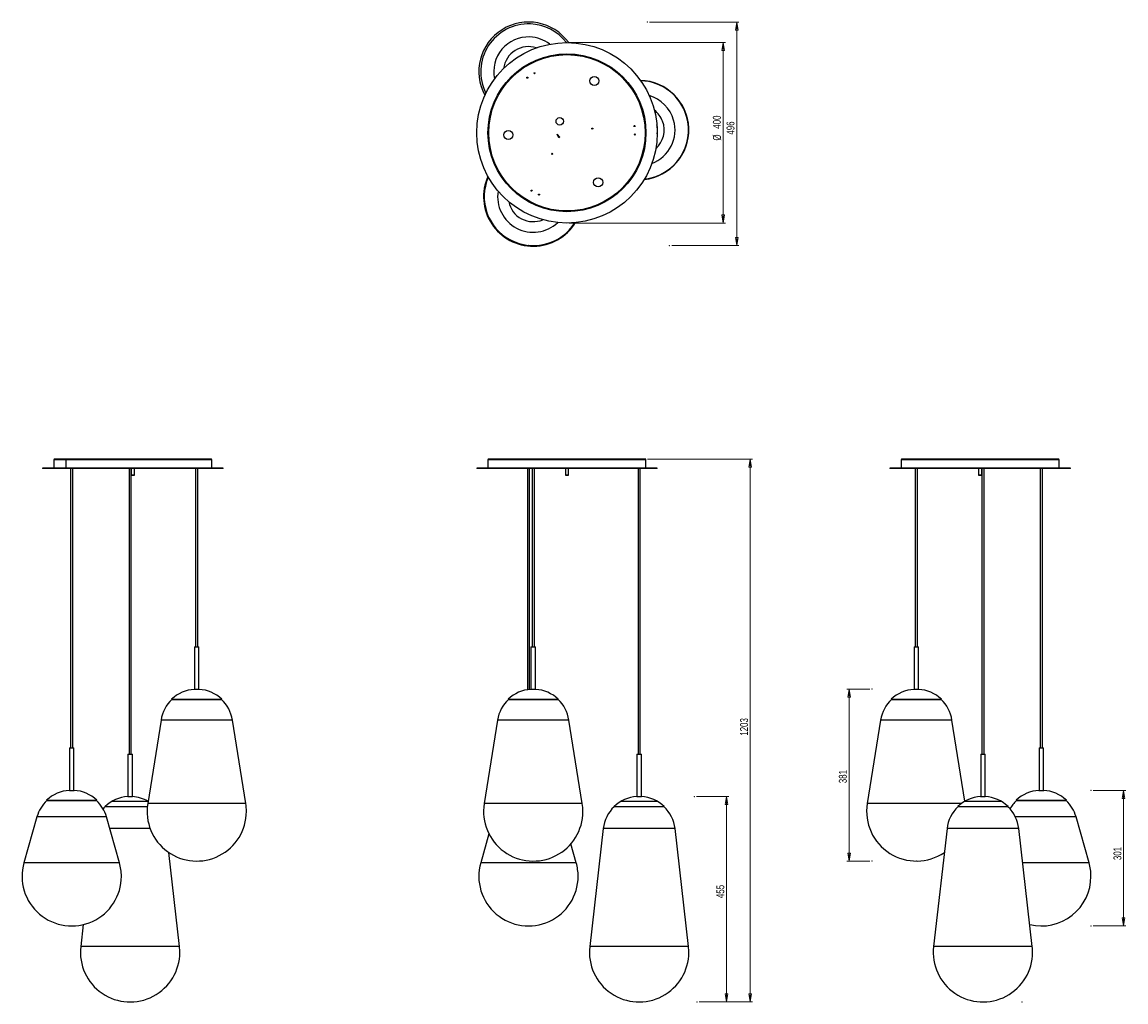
# Model space of a CAD drawing. Header units: millimetres. Extents: x 440 to 929, y 257 to 691.
import ezdxf

# ---------------------------------------------------------------- set-up
doc = ezdxf.new("R2010")
doc.units = ezdxf.units.MM
doc.header["$PDSIZE"] = -1
doc.styles.add('SLDTEXTSTYLE0', font='TXT', dxfattribs={"width": 0.75})
doc.dimstyles.new('SLDDIMSTYLE0', dxfattribs={"dimtxt": 3.5, "dimasz": 3.556, "dimexe": 0, "dimexo": 0.0625, "dimgap": 0.875, "dimtad": 1, "dimdec": 0, "dimlfac": 5, "dimrnd": 1e-09, "dimzin": 12, "dimdsep": 46, "dimtxsty": 'SLDTEXTSTYLE0', "dimblk1": 'CLOSED', "dimblk2": 'CLOSED', "dimsah": 1, "dimcen": 0.09, "dimadec": 0, "dimazin": 3, "dimtfac": 1, "dimtofl": 0, "dimtmove": 0, "dimatfit": 3, "dimldrblk": 'CLOSED', "dimfxl": 0, "dimfrac": 2, "dimtolj": 1, "dimtzin": 12, "dimarcsym": 0})
doc.dimstyles.new('SLDDIMSTYLE1', dxfattribs={"dimtxt": 3.5, "dimasz": 3.556, "dimexe": 0, "dimexo": 0.0625, "dimgap": 0.875, "dimtad": 1, "dimdec": 0, "dimlfac": 5, "dimrnd": 1e-09, "dimzin": 12, "dimdsep": 46, "dimtxsty": 'SLDTEXTSTYLE0', "dimblk1": 'CLOSED', "dimblk2": 'CLOSED', "dimsah": 1, "dimcen": 0.09, "dimadec": 0, "dimazin": 3, "dimtfac": 1, "dimtdec": 0, "dimtofl": 0, "dimtmove": 0, "dimatfit": 3, "dimldrblk": 'CLOSED', "dimfxl": 0, "dimfrac": 2, "dimtolj": 1, "dimtzin": 12, "dimarcsym": 0})

# ---------------------------------------------------------------- blocks, each defined once
blk = doc.blocks.new('_Closed')
at = {"color": 0, "linetype": 'ByBlock', "lineweight": -2}
for p, q in [((-1, 0.166667), (0, 0)), ((-1, 0.166667), (-1, -0.166667)), ((0, 0), (-1, -0.166667)), ((0, 0), (-1, 0))]:
    blk.add_line(p, q, dxfattribs=at)
blk = doc.blocks.new('_D')
at = {"color": 7, "linetype": 'Continuous', "lineweight": 0}
for p, q in [((717.15, 497.52), (763.72, 497.52)), ((762.72, 256.85), (762.72, 497.52)), ((740.13, 256.85), (763.72, 256.85))]:
    blk.add_line(p, q, dxfattribs=at)
at = {"color": 7, "linetype": 'Continuous', "lineweight": 18, "xscale": 3.556, "yscale": 3.556}
for p, rotation in [((762.72, 497.52), 90.0000000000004), ((762.72, 256.85), 270.0000000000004)]:
    blk.add_blockref('_Closed', p, dxfattribs=dict(at, rotation=rotation))
at = {"color": 7, "linetype": 'Continuous', "lineweight": 18, "insert": (758.21, 374.87), "char_height": 3.5, "attachment_point": 1, "rotation": 90, "style": 'SLDTEXTSTYLE0'}
blk.add_mtext('1203', dxfattribs=at)
blk = doc.blocks.new('_D_1')
at = {"color": 7, "linetype": 'Continuous', "lineweight": 0}
for p, q in [((738.95, 347.87), (753.21, 347.87)), ((752.21, 256.85), (752.21, 347.87)), ((740.13, 256.85), (753.21, 256.85))]:
    blk.add_line(p, q, dxfattribs=at)
at = {"color": 7, "linetype": 'Continuous', "lineweight": 18, "xscale": 3.556, "yscale": 3.556}
for p, rotation in [((752.21, 347.87), 90.0000000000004), ((752.21, 256.85), 270.0000000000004)]:
    blk.add_blockref('_Closed', p, dxfattribs=dict(at, rotation=rotation))
at = {"color": 7, "linetype": 'Continuous', "lineweight": 18, "insert": (747.7, 302.87), "char_height": 3.5, "attachment_point": 1, "rotation": 90, "style": 'SLDTEXTSTYLE0'}
blk.add_mtext('455', dxfattribs=at)
blk = doc.blocks.new('_D_2')
at = {"color": 7, "linetype": 'Continuous', "lineweight": 0}
for p, q in [((718.09, 691.26), (757.72, 691.26)), ((756.72, 691.26), (756.72, 592.15)), ((727.93, 592.15), (757.72, 592.15))]:
    blk.add_line(p, q, dxfattribs=at)
at = {"color": 7, "linetype": 'Continuous', "lineweight": 18, "xscale": 3.556, "yscale": 3.556}
for p, rotation in [((756.72, 691.26), 90.0000000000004), ((756.72, 592.15), 270.0000000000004)]:
    blk.add_blockref('_Closed', p, dxfattribs=dict(at, rotation=rotation))
at = {"color": 7, "linetype": 'Continuous', "lineweight": 18, "insert": (752.21, 641.35), "char_height": 3.5, "attachment_point": 1, "rotation": 90, "style": 'SLDTEXTSTYLE0'}
blk.add_mtext('496', dxfattribs=at)
blk = doc.blocks.new('_D_3')
at = {"color": 7, "linetype": 'Continuous', "lineweight": 0}
for p, q in [((682.51, 682.17), (751.72, 682.17)), ((750.72, 682.17), (750.72, 602.17)), ((682.51, 602.17), (751.72, 602.17))]:
    blk.add_line(p, q, dxfattribs=at)
at = {"color": 7, "linetype": 'Continuous', "lineweight": 18, "xscale": 3.556, "yscale": 3.556}
for p, rotation in [((750.72, 682.17, -34.41), 90.0000000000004), ((750.72, 602.17, -34.41), 270.0000000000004)]:
    blk.add_blockref('_Closed', p, dxfattribs=dict(at, rotation=rotation))
at = {"color": 7, "linetype": 'Continuous', "lineweight": 18, "char_height": 3.5, "attachment_point": 1, "rotation": 90, "style": 'SLDTEXTSTYLE0'}
for s, insert in [('400', (746.16, 643.98)), ('%%c', (746.21, 638.71))]:
    blk.add_mtext(s, dxfattribs=dict(at, insert=insert))
blk = doc.blocks.new('_D_4')
at = {"color": 7, "linetype": 'Continuous', "lineweight": 0}
for p, q in [((914.67, 350.66), (929.15, 350.66)), ((928.15, 350.66), (928.15, 290.53)), ((914.67, 290.53), (929.15, 290.53))]:
    blk.add_line(p, q, dxfattribs=at)
at = {"color": 7, "linetype": 'Continuous', "lineweight": 18, "xscale": 3.556, "yscale": 3.556}
for p, rotation in [((928.15, 350.66), 90.0000000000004), ((928.15, 290.53), 270.0000000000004)]:
    blk.add_blockref('_Closed', p, dxfattribs=dict(at, rotation=rotation))
at = {"color": 7, "linetype": 'Continuous', "lineweight": 18, "insert": (923.64, 319.74), "char_height": 3.5, "attachment_point": 1, "rotation": 90, "style": 'SLDTEXTSTYLE0'}
blk.add_mtext('301', dxfattribs=at)
blk = doc.blocks.new('_D_5')
at = {"color": 7, "linetype": 'Continuous', "lineweight": 0}
for p, q in [((815.67, 395.57), (805.48, 395.57)), ((806.48, 395.57), (806.48, 319.31)), ((815.67, 319.31), (805.48, 319.31))]:
    blk.add_line(p, q, dxfattribs=at)
at = {"color": 7, "linetype": 'Continuous', "lineweight": 18, "xscale": 3.556, "yscale": 3.556}
for p, rotation in [((806.48, 395.57), 90.0000000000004), ((806.48, 319.31), 270.0000000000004)]:
    blk.add_blockref('_Closed', p, dxfattribs=dict(at, rotation=rotation))
at = {"color": 7, "linetype": 'Continuous', "lineweight": 18, "insert": (801.97, 353.82), "char_height": 3.5, "attachment_point": 1, "rotation": 90, "style": 'SLDTEXTSTYLE0'}
blk.add_mtext('381', dxfattribs=at)

msp = doc.modelspace()

# ---------------------------------------------------------------- linework, layer by layer
at = {"color": 7, "linetype": 'Continuous', "lineweight": 25}
for p, q in [((663.08, 671.51), (662.89, 671.81)), ((677.92, 639.92), (677.16, 641.57)), ((677.16, 641.57), (678.32, 640.17)), ((678.32, 640.17), (677.92, 639.92)), ((454.18, 497.16), (454.18, 493.52)), ((459.85, 497.52), (454.54, 497.52)), ((459.54, 497.16), (459.54, 493.52)), ((523.82, 497.52), (459.85, 497.52)), ((524.18, 493.52), (524.18, 497.16)), ((646.51, 497.16), (646.51, 493.52)), ((716.15, 497.52), (646.87, 497.52)), ((716.51, 493.52), (716.51, 497.16)), ((829.59, 497.16), (829.59, 493.52)), ((899.23, 497.52), (829.95, 497.52)), ((899.59, 493.52), (899.59, 497.16)), ((449.18, 493.52), (449.18, 493.36)), ((529.18, 493.52), (449.18, 493.52)), ((529.18, 493.36), (449.18, 493.36)), ((461.61, 493.36), (461.61, 369.45)), ((462.59, 369.45), (462.59, 493.36)), ((487.48, 493.36), (487.48, 366.66)), ((488.46, 366.66), (488.46, 493.36)), ((488.48, 493.36), (488.48, 490.4)), ((488.48, 490.4), (488.52, 490.36)), ((488.48, 490.4), (489.88, 490.4)), ((489.84, 490.36), (488.52, 490.36)), ((489.84, 490.36), (489.88, 490.4)), ((489.88, 490.4), (489.88, 493.36)), ((516.99, 493.36), (516.99, 414.23)), ((517.97, 414.23), (517.97, 493.36)), ((529.18, 493.36), (529.18, 493.52)), ((641.51, 493.52), (641.51, 493.36)), ((721.51, 493.52), (641.51, 493.52)), ((721.51, 493.36), (641.51, 493.36)), ((663.97, 493.36), (663.97, 395.26)), ((664.95, 395.39), (664.95, 493.36)), ((666.08, 493.36), (666.08, 414.23)), ((667.06, 414.23), (667.06, 493.36)), ((680.81, 493.36), (680.81, 490.4)), ((680.81, 490.4), (680.85, 490.36)), ((680.81, 490.4), (682.21, 490.4)), ((682.17, 490.36), (680.85, 490.36)), ((682.17, 490.36), (682.21, 490.4)), ((682.21, 490.4), (682.21, 493.36)), ((712.99, 493.36), (712.99, 366.66)), ((713.97, 366.66), (713.97, 493.36)), ((721.51, 493.36), (721.51, 493.52)), ((824.59, 493.52), (824.59, 493.36)), ((866.11, 493.52), (824.59, 493.52)), ((866.11, 493.36), (824.59, 493.36)), ((835.79, 493.36), (835.79, 414.23)), ((836.77, 414.23), (836.77, 493.36)), ((863.89, 493.36), (863.89, 490.4)), ((863.89, 490.4), (863.93, 490.36)), ((863.89, 490.4), (864.96, 490.4)), ((864.94, 490.36), (863.93, 490.36)), ((865.25, 490.36), (864.94, 490.36)), ((864.96, 490.4), (865.29, 490.4)), ((865.25, 490.36), (865.29, 490.4)), ((865.29, 490.4), (865.29, 493.36)), ((865.31, 493.36), (865.31, 366.66)), ((904.59, 493.52), (866.11, 493.52)), ((904.59, 493.36), (866.11, 493.36)), ((866.29, 366.66), (866.29, 493.36)), ((891.18, 493.36), (891.18, 369.45)), ((892.16, 369.45), (892.16, 493.36)), ((904.59, 493.36), (904.59, 493.52)), ((516.48, 414.23), (516.48, 395.44)), ((516.48, 414.23), (516.57, 414.23)), ((516.57, 414.23), (518.48, 414.23)), ((518.48, 395.44), (518.48, 414.23)), ((665.57, 414.23), (665.57, 395.44)), ((665.57, 414.23), (667.57, 414.23)), ((667.57, 395.44), (667.57, 414.23)), ((835.28, 414.23), (835.28, 395.44)), ((835.28, 414.23), (837.28, 414.23)), ((837.28, 395.44), (837.28, 414.23)), ((516.43, 395.44), (518.53, 395.44)), ((665.52, 395.44), (667.62, 395.44)), ((835.23, 395.44), (837.18, 395.44)), ((837.18, 395.44), (837.33, 395.44)), ((506.37, 391.05), (506.48, 390.93)), ((506.37, 391.05), (511.74, 391.05)), ((506.48, 390.93), (511.8, 390.93)), ((511.74, 391.05), (528.59, 391.05)), ((511.8, 390.93), (528.48, 390.93)), ((528.48, 390.93), (528.59, 391.05)), ((655.46, 391.05), (655.57, 390.93)), ((655.46, 391.05), (677.68, 391.05)), ((655.57, 390.93), (677.57, 390.93)), ((677.57, 390.93), (677.68, 391.05)), ((825.17, 391.05), (825.28, 390.93)), ((825.17, 391.05), (847.39, 391.05)), ((825.28, 390.93), (847.28, 390.93)), ((847.28, 390.93), (847.39, 391.05)), ((501.69, 381.84), (495.76, 344.79)), ((539.21, 344.79), (533.28, 381.84)), ((650.77, 381.84), (644.85, 344.79)), ((688.3, 344.79), (682.37, 381.84)), ((820.49, 381.84), (814.56, 344.79)), ((857.85, 345.81), (852.08, 381.84)), ((461.1, 369.45), (461.1, 350.66)), ((461.1, 369.45), (462.54, 369.45)), ((462.54, 369.45), (463.1, 369.45)), ((463.1, 350.66), (463.1, 369.45)), ((890.67, 369.45), (890.67, 350.66)), ((890.67, 369.45), (892.67, 369.45)), ((892.67, 350.66), (892.67, 369.45)), ((486.97, 366.66), (486.97, 347.87)), ((486.97, 366.66), (488.97, 366.66)), ((488.97, 347.87), (488.97, 366.66)), ((712.48, 366.66), (712.48, 347.87)), ((712.48, 366.66), (714.45, 366.66)), ((714.45, 366.66), (714.48, 366.66)), ((714.48, 347.87), (714.48, 366.66)), ((864.8, 366.66), (864.8, 347.87)), ((864.8, 366.66), (865.56, 366.66)), ((865.56, 366.66), (866.8, 366.66)), ((866.8, 347.87), (866.8, 366.66)), ((461.05, 350.66), (461.58, 350.66)), ((461.58, 350.66), (463.15, 350.66)), ((486.92, 347.87), (489.02, 347.87)), ((712.43, 347.87), (713.85, 347.87)), ((713.85, 347.87), (714.53, 347.87)), ((864.75, 347.87), (864.82, 347.87)), ((864.82, 347.87), (866.85, 347.87)), ((890.62, 350.66), (892.72, 350.66)), ((450.99, 346.27), (451.1, 346.15)), ((450.99, 346.27), (471.78, 346.27)), ((451.1, 346.15), (471.68, 346.15)), ((471.68, 346.15), (473.1, 346.15)), ((471.78, 346.27), (473.21, 346.27)), ((473.1, 346.15), (473.21, 346.27)), ((476.86, 343.48), (476.91, 343.43)), ((476.86, 343.48), (495.59, 343.48)), ((495.9, 345.66), (479.77, 345.66)), ((702.37, 343.48), (702.42, 343.43)), ((702.37, 343.48), (724.59, 343.48)), ((721.68, 345.66), (705.28, 345.66)), ((724.54, 343.43), (724.59, 343.48)), ((854.69, 343.48), (854.74, 343.43)), ((854.69, 343.48), (869.67, 343.48)), ((868.07, 345.66), (857.6, 345.66)), ((874, 345.66), (868.07, 345.66)), ((869.67, 343.48), (876.91, 343.48)), ((876.86, 343.43), (876.91, 343.48)), ((880.56, 346.27), (880.67, 346.15)), ((880.56, 346.27), (902.78, 346.27)), ((880.67, 346.15), (902.67, 346.15)), ((902.67, 346.15), (902.78, 346.27)), ((446.71, 338.9), (440.93, 318.53)), ((483.27, 318.53), (477.49, 338.9)), ((912.84, 318.53), (907.06, 338.9)), ((697.59, 333.68), (691.61, 281.36)), ((735.35, 281.36), (729.38, 333.68)), ((849.91, 333.68), (843.93, 281.36)), ((887.67, 281.36), (881.7, 333.68)), ((646.94, 331.38), (643.3, 318.53)), ((509.84, 281.36), (505.06, 323.15)), ((685.63, 318.53), (683.24, 326.96)), ((467.21, 291.14), (466.1, 281.36))]:
    msp.add_line(p, q, dxfattribs=at)
at = {"color": 8, "linetype": 'Continuous', "lineweight": 25}
for p, q in [((459.54, 497.16), (454.18, 497.16)), ((524.18, 497.16), (459.54, 497.16)), ((716.51, 497.16), (646.51, 497.16)), ((899.59, 497.16), (829.59, 497.16)), ((501.69, 381.84), (501.69, 381.84)), ((533.28, 381.84), (501.69, 381.84)), ((682.37, 381.84), (650.77, 381.84)), ((852.08, 381.84), (820.49, 381.84)), ((495.76, 344.79), (495.76, 344.79)), ((539.21, 344.79), (495.76, 344.79)), ((688.3, 344.79), (644.85, 344.79)), ((856.26, 344.79), (814.56, 344.79)), ((477.49, 338.9), (446.71, 338.9)), ((907.06, 338.9), (880.17, 338.9)), ((496.85, 333.68), (478.97, 333.68)), ((729.38, 333.68), (697.59, 333.68)), ((870.2, 333.68), (849.91, 333.68)), ((881.7, 333.68), (870.2, 333.68)), ((483.27, 318.53), (440.93, 318.53)), ((685.63, 318.53), (643.3, 318.53)), ((912.84, 318.53), (883.43, 318.53)), ((509.84, 281.36), (466.1, 281.36)), ((735.35, 281.36), (691.61, 281.36)), ((871.85, 281.36), (843.93, 281.36)), ((887.67, 281.36), (871.85, 281.36))]:
    msp.add_line(p, q, dxfattribs=at)
at = {"color": 7, "linetype": 'Continuous', "lineweight": 25, "flags": 128}
msp.add_lwpolyline([(476.91, 343.43), (476.34, 342.86), (475.99, 342.47)], dxfattribs=at)
at = {"color": 7, "linetype": 'Continuous', "lineweight": 25}
for centre, radius in [((681.51, 642.17), 40), ((681.51, 642.17), 35), ((681.51, 642.17), 34.64), ((663.97, 666.59), 0.25), ((667.13, 668.57), 0.25), ((693.66, 665.16), 2.02), ((678.31, 647.26), 1.64), ((655.52, 641.21), 2.02), ((692.74, 644.03), 0.25), ((711.42, 645.16), 0.25), ((711.55, 641.42), 0.25), ((674.95, 632.86), 0.25), ((695.33, 620.16), 2.02), ((665.83, 616.53), 0.25), ((669.13, 614.78), 0.25)]:
    msp.add_circle(centre, radius, dxfattribs=at)
for centre, radius, start, end in [((664.46, 669.26), 22, 35.9267, 208.4339), ((664.46, 669.26), 11.11, 71.7107, 172.6499), ((713.48, 643.39), 22.01, 275.9051, 88.4554), ((713.48, 643.39), 11.11, 20.3534, 52.6499), ((713.48, 643.39), 11.11, 311.7107, 20.3534), ((713.48, 643.39), 8.2, 347.9781, 16.3825), ((666.57, 613.87), 22, 155.9267, 270.4766), ((666.57, 613.87), 11.11, 191.7107, 292.6499), ((666.57, 613.87), 22, 270.4766, 328.4339), ((454.54, 497.16), 0.36, 90, 180), ((459.88, 497.18), 0.336, 95.134, 184.3461), ((523.82, 497.16), 0.36, 0, 90), ((646.87, 497.16), 0.36, 90, 180), ((716.15, 497.16), 0.36, 0, 90), ((829.95, 497.16), 0.36, 90, 180), ((899.23, 497.16), 0.36, 0, 90), ((517.48, 379.31), 16.16, 93.7254, 133.4325), ((517.48, 379.31), 16.16, 46.5675, 86.2746), ((666.57, 379.31), 16.16, 93.7254, 133.4325), ((666.57, 379.31), 16.16, 46.5675, 86.2746), ((836.28, 379.31), 16.16, 93.7254, 133.4325), ((836.28, 379.31), 16.16, 46.5675, 86.2746), ((517.48, 379.31), 16, 133.4325, 170.9153), ((517.48, 379.31), 16, 9.0847, 46.5675), ((666.57, 379.31), 16, 133.4325, 170.9153), ((666.57, 379.31), 16, 9.0847, 46.5675), ((836.28, 379.31), 16, 133.4325, 170.9153), ((836.28, 379.31), 16, 9.0847, 46.5675), ((462.1, 334.53), 16.16, 93.7254, 133.4325), ((462.1, 334.53), 16.16, 46.5675, 86.2746), ((487.97, 331.74), 16.16, 93.7254, 133.4325), ((487.97, 331.74), 16.16, 60.498, 86.2746), ((713.48, 331.74), 16.16, 93.7254, 133.4325), ((713.48, 331.74), 16.16, 46.5675, 86.2746), ((865.8, 331.74), 16.16, 93.7254, 133.4325), ((865.8, 331.74), 16.16, 46.5675, 86.2746), ((891.67, 334.53), 16.16, 93.7254, 133.4325), ((891.67, 334.53), 16.16, 46.5675, 86.2746), ((462.1, 334.53), 16, 133.4325, 164.1734), ((462.1, 334.53), 16, 15.8266, 46.5675), ((517.48, 341.31), 22, 170.9153, 0), ((517.48, 341.31), 22, 0, 9.0847), ((666.57, 341.31), 22, 170.9153, 0), ((666.57, 341.31), 22, 0, 9.0847), ((713.48, 331.86), 16, 133.7302, 173.4878), ((713.48, 331.86), 16, 6.5122, 46.2698), ((836.28, 341.31), 22, 170.9153, 304.3733), ((865.8, 331.86), 16, 133.7302, 173.4878), ((865.8, 331.86), 16, 6.5122, 46.2698), ((891.67, 334.53), 16, 133.4325, 150.2475), ((891.67, 334.53), 16, 15.8266, 46.5675), ((462.1, 312.53), 22, 164.1734, 0), ((462.1, 312.53), 22, 0, 15.8266), ((664.46, 312.53), 22, 164.1734, 0), ((664.46, 312.53), 22, 0, 15.8266), ((891.67, 312.53), 22, 0, 15.8266), ((891.67, 312.53), 22, 256.5592, 0), ((487.97, 278.86), 22.01, 173.4878, 0), ((487.97, 278.86), 22.01, 0, 6.5122), ((713.48, 278.86), 22.01, 173.4878, 0), ((713.48, 278.86), 22.01, 0, 6.5122), ((865.8, 278.86), 22.01, 173.4878, 0), ((865.8, 278.86), 22.01, 0, 6.5122)]:
    msp.add_arc(centre, radius, start, end, dxfattribs=at)
at = {"color": 8, "linetype": 'Continuous', "lineweight": 25}
for centre, radius, start, end in [((664.46, 669.26), 21.17, 87.7452, 206.7583), ((664.46, 669.26), 21.17, 37.6023, 87.7452), ((664.46, 669.26), 15.39, 87.7452, 192.0509), ((664.46, 669.26), 15.39, 52.3096, 87.7452), ((713.48, 643.39), 21.87, 16.0555, 88.1755), ((713.48, 643.39), 15.9, 16.0555, 73.6524), ((713.48, 643.39), 21.87, 276.1851, 16.0555), ((713.48, 643.39), 15.9, 290.7082, 16.0555), ((666.57, 613.87), 21.72, 156.4729, 327.8877), ((666.57, 613.87), 15.8, 171.0115, 313.3491)]:
    msp.add_arc(centre, radius, start, end, dxfattribs=at)
at = {"color": 7, "linetype": 'Continuous', "lineweight": 0}
for p in [(664.46, 691.26), (717.09, 691.26), (664.46, 592.25), (666.01, 592.16), (726.93, 592.15), (816.67, 395.57), (835.23, 395.44), (714.53, 347.87), (737.95, 347.87), (892.72, 350.66), (913.67, 350.66), (816.67, 319.31), (836.28, 319.31), (891.67, 290.53), (913.67, 290.53), (713.48, 256.85), (739.13, 256.85), (865.8, 256.85), (883.17, 256.85)]:
    msp.add_point(p, dxfattribs=at)

# ---------------------------------------------------------------- dimensions: what is measured, and where the dimension line sits
at = {"color": 7, "linetype": 'Continuous', "lineweight": 18}
for base, p1, p2, picture, middle in [((756.72, 592.15), (717.09, 691.26), (726.93, 592.15), '_D_2', (756.72, 645.22)), ((762.72, 497.52), (739.13, 256.85), (716.15, 497.52), '_D', (762.72, 380.04)), ((806.48, 319.31), (816.67, 395.57), (816.67, 319.31), '_D_5', (806.48, 357.7)), ((752.21, 347.87), (739.13, 256.85), (737.95, 347.87), '_D_1', (752.21, 306.75)), ((928.15, 290.53), (913.67, 350.66), (913.67, 290.53), '_D_4', (928.15, 323.62))]:
    dim = msp.add_linear_dim(base=base, p1=p1, p2=p2, angle=90, dimstyle='SLDDIMSTYLE0', dxfattribs=at)
    dim.commit()
    dim.dimension.update_dxf_attribs({"geometry": picture, "text_midpoint": middle, "dimtype": 160})
dim = msp.add_linear_dim(base=(750.72, 602.17), p1=(681.51, 682.17), p2=(681.51, 602.17), angle=90, text='%%c<>', dimstyle='SLDDIMSTYLE1', dxfattribs=at)
dim.commit()
dim.dimension.update_dxf_attribs({"geometry": '_D_3', "text_midpoint": (750.72, 645.22), "dimtype": 160})

doc.saveas('drawing.dxf')
